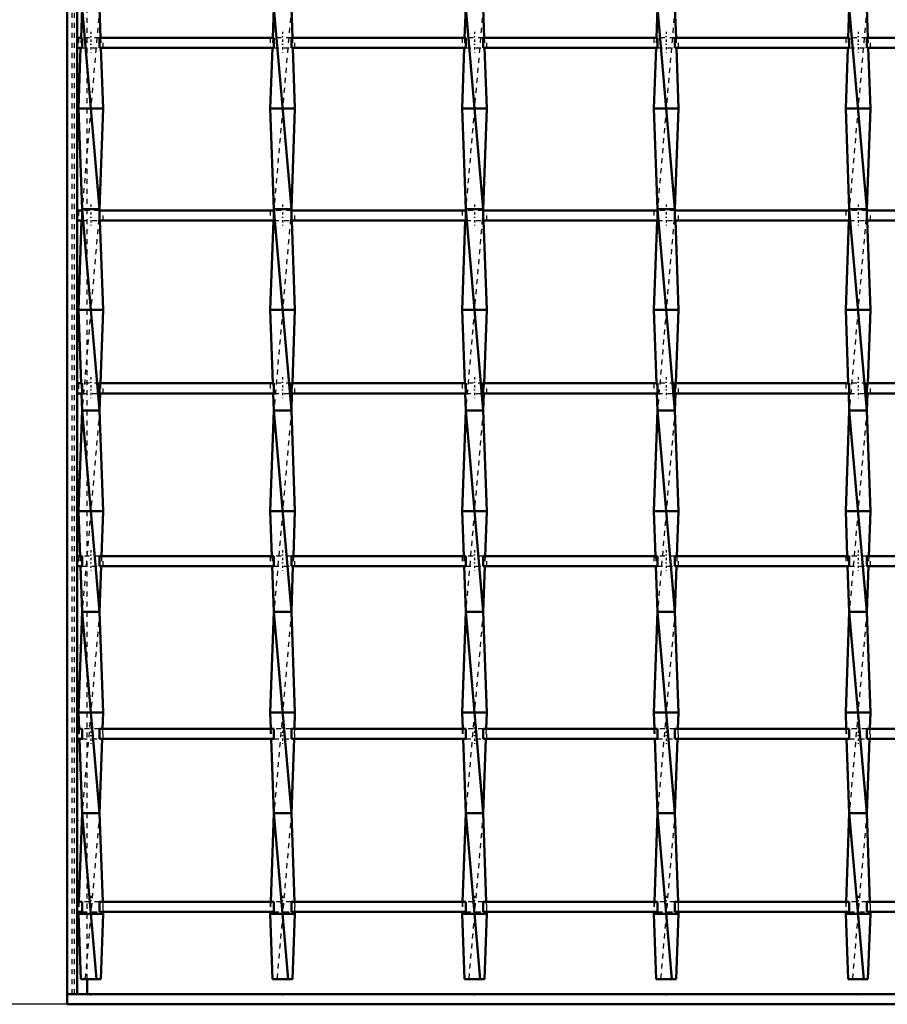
# Model space of a CAD drawing. Header units: millimetres. Extents: x -846 to 532, y -500 to 878.
# Tile 2 of 25: x -509 to -337, y -500 to -304. Entities that reach past the tile are written whole.
import ezdxf

# ---------------------------------------------------------------- set-up
doc = ezdxf.new("R2010")
doc.units = ezdxf.units.MM
doc.linetypes.add('Center', pattern=[1.5, 0.45, -0.5, 0.05, -0.5])
doc.linetypes.add('Dashed', pattern=[2, 1, -1])
for name, color, linetype, lineweight in [('2d ConnectionPoints', 7, 'Continuous', 50), ('AM_0', 7, 'Continuous', 50), ('AM_5', 3, 'Continuous', 25), ('AM_7', 7, 'Center', 25), ('AM_9', 6, 'Dashed', 25)]:
    doc.layers.add(name, color=color, linetype=linetype, lineweight=lineweight)
doc.dimstyles.new('ISO-25', dxfattribs={"dimtxt": 2.5, "dimasz": 2.5, "dimexe": 1.25, "dimexo": 0.625, "dimtad": 1, "dimtxsty": 'Standard', "dimcen": 2.5, "dimadec": 0, "dimazin": 0, "dimtfac": 1, "dimtmove": 0, "dimatfit": 3, "dimfxl": 1, "dimarcsym": 0})

# ---------------------------------------------------------------- blocks, each defined once
blk = doc.blocks.new('2_u4h18ifgnyidudn3yjmv9tggo________0_in_LSSP23034382111000100035010_4')
at = {"layer": 'AM_0'}
for p, q in [((-500, -498), (-500, -500)), ((500, -498), (-500, -498)), ((500, -500), (-500, -500))]:
    blk.add_line(p, q, dxfattribs=at)
blk = doc.blocks.new('3_jmf7zim00uh4y213qtrdlx7em________0_in_LSSP23034382111000100035010_4')
at = {"layer": 'AM_0'}
for p, q in [((-497.03, -302), (-497.25, -307.97)), ((-497.03, -302), (-493.57, -342)), ((-493.57, -302), (-493.35, -307.97)), ((-497.32, -309.97), (-497.75, -322)), ((-493.28, -309.97), (-492.85, -322)), ((-492.85, -322), (-497.75, -322)), ((-497.75, -322), (-497.03, -342)), ((-492.85, -322), (-493.57, -342)), ((-497.03, -342), (-497.04, -342.3)), ((-493.57, -342), (-497.03, -342)), ((-497.03, -342), (-493.57, -382)), ((-493.57, -342), (-493.56, -342.3)), ((-497.12, -344.3), (-497.75, -362)), ((-493.48, -344.3), (-492.85, -362)), ((-492.85, -362), (-497.75, -362)), ((-497.75, -362), (-497.23, -376.63)), ((-492.85, -362), (-493.37, -376.63)), ((-497.15, -378.63), (-497.03, -382)), ((-493.45, -378.63), (-493.57, -382)), ((-497.03, -382), (-497.75, -402)), ((-493.57, -382), (-497.03, -382)), ((-497.03, -382), (-493.57, -422)), ((-493.57, -382), (-492.85, -402)), ((-497.75, -402), (-497.43, -410.96)), ((-492.85, -402), (-497.75, -402)), ((-492.85, -402), (-493.17, -410.96)), ((-497.36, -412.96), (-497.03, -422)), ((-493.24, -412.96), (-493.57, -422)), ((-497.03, -422), (-497.75, -442)), ((-497.03, -422), (-493.57, -462)), ((-493.57, -422), (-497.03, -422)), ((-493.57, -422), (-492.85, -442)), ((-497.75, -442), (-497.63, -445.29)), ((-492.85, -442), (-497.75, -442)), ((-492.85, -442), (-492.97, -445.29)), ((-497.56, -447.29), (-497.03, -462)), ((-493.04, -447.29), (-493.57, -462)), ((-497.03, -462), (-497.66, -479.62)), ((-493.57, -462), (-497.03, -462)), ((-497.03, -462), (-494.17, -495)), ((-493.57, -462), (-492.94, -479.62)), ((-497.74, -481.62), (-497.75, -482)), ((-497.75, -482), (-497.28, -495)), ((-492.85, -482), (-497.75, -482)), ((-492.85, -482), (-493.32, -495)), ((-492.86, -481.62), (-492.85, -482)), ((-497.28, -495), (-493.32, -495))]:
    blk.add_line(p, q, dxfattribs=at)
at = {"layer": 'AM_9'}
for p, q in [((-493.57, -302), (-497.03, -342)), ((-497.25, -307.97), (-497.32, -309.97)), ((-493.35, -307.97), (-493.28, -309.97)), ((-497.04, -342.3), (-497.12, -344.3)), ((-493.57, -342), (-497.03, -382)), ((-493.56, -342.3), (-493.48, -344.3)), ((-497.23, -376.63), (-497.15, -378.63)), ((-493.37, -376.63), (-493.45, -378.63)), ((-493.57, -382), (-497.03, -422)), ((-497.43, -410.96), (-497.36, -412.96)), ((-493.17, -410.96), (-493.24, -412.96)), ((-493.57, -422), (-497.03, -462)), ((-497.63, -445.29), (-497.56, -447.29)), ((-492.97, -445.29), (-493.04, -447.29)), ((-493.57, -462), (-496.43, -495)), ((-497.66, -479.62), (-497.74, -481.62)), ((-492.94, -479.62), (-492.86, -481.62))]:
    blk.add_line(p, q, dxfattribs=at)
blk = doc.blocks.new('4_0ent8qy65j3mjumj5evp2ehra________0_in_LSSP23034382111000100035010_4')
at = {"layer": 'AM_0'}
for p, q in [((-458.93, -302), (-459.15, -307.97)), ((-458.93, -302), (-455.47, -342)), ((-455.47, -302), (-455.25, -307.97)), ((-459.22, -309.97), (-459.65, -322)), ((-455.18, -309.97), (-454.75, -322)), ((-454.75, -322), (-459.65, -322)), ((-459.65, -322), (-458.93, -342)), ((-454.75, -322), (-455.47, -342)), ((-458.93, -342), (-458.94, -342.3)), ((-455.47, -342), (-458.93, -342)), ((-458.93, -342), (-455.47, -382)), ((-455.47, -342), (-455.46, -342.3)), ((-459.02, -344.3), (-459.65, -362)), ((-455.38, -344.3), (-454.75, -362)), ((-454.75, -362), (-459.65, -362)), ((-459.65, -362), (-459.13, -376.63)), ((-454.75, -362), (-455.27, -376.63)), ((-459.05, -378.63), (-458.93, -382)), ((-455.35, -378.63), (-455.47, -382)), ((-458.93, -382), (-459.65, -402)), ((-458.93, -382), (-455.47, -422)), ((-455.47, -382), (-458.93, -382)), ((-455.47, -382), (-454.75, -402)), ((-454.75, -402), (-459.65, -402)), ((-459.65, -402), (-459.33, -410.96)), ((-454.75, -402), (-455.07, -410.96)), ((-459.26, -412.96), (-458.93, -422)), ((-455.14, -412.96), (-455.47, -422)), ((-458.93, -422), (-459.65, -442)), ((-458.93, -422), (-455.47, -462)), ((-455.47, -422), (-458.93, -422)), ((-455.47, -422), (-454.75, -442)), ((-459.65, -442), (-459.53, -445.29)), ((-454.75, -442), (-459.65, -442)), ((-454.75, -442), (-454.87, -445.29)), ((-459.46, -447.29), (-458.93, -462)), ((-454.94, -447.29), (-455.47, -462)), ((-458.93, -462), (-459.56, -479.62)), ((-455.47, -462), (-458.93, -462)), ((-458.93, -462), (-456.07, -495)), ((-455.47, -462), (-454.84, -479.62)), ((-459.64, -481.62), (-459.65, -482)), ((-454.75, -482), (-459.65, -482)), ((-459.65, -482), (-459.18, -495)), ((-454.75, -482), (-455.22, -495)), ((-454.76, -481.62), (-454.75, -482)), ((-459.18, -495), (-455.22, -495))]:
    blk.add_line(p, q, dxfattribs=at)
at = {"layer": 'AM_9'}
for p, q in [((-455.47, -302), (-458.93, -342)), ((-459.15, -307.97), (-459.22, -309.97)), ((-455.25, -307.97), (-455.18, -309.97)), ((-458.94, -342.3), (-459.02, -344.3)), ((-455.47, -342), (-458.93, -382)), ((-455.46, -342.3), (-455.38, -344.3)), ((-459.13, -376.63), (-459.05, -378.63)), ((-455.27, -376.63), (-455.35, -378.63)), ((-455.47, -382), (-458.93, -422)), ((-459.33, -410.96), (-459.26, -412.96)), ((-455.07, -410.96), (-455.14, -412.96)), ((-455.47, -422), (-458.93, -462)), ((-459.53, -445.29), (-459.46, -447.29)), ((-454.87, -445.29), (-454.94, -447.29)), ((-455.47, -462), (-458.33, -495)), ((-459.56, -479.62), (-459.64, -481.62)), ((-454.84, -479.62), (-454.76, -481.62))]:
    blk.add_line(p, q, dxfattribs=at)
blk = doc.blocks.new('5_xgnts8r4yzye22ken94gie0fa________0_in_LSSP23034382111000100035010_4')
at = {"layer": 'AM_0'}
for p, q in [((-420.83, -302), (-421.05, -307.97)), ((-420.83, -302), (-417.37, -342)), ((-417.37, -302), (-417.15, -307.97)), ((-421.12, -309.97), (-421.55, -322)), ((-417.08, -309.97), (-416.65, -322)), ((-416.65, -322), (-421.55, -322)), ((-421.55, -322), (-420.83, -342)), ((-416.65, -322), (-417.37, -342)), ((-420.83, -342), (-420.84, -342.3)), ((-417.37, -342), (-420.83, -342)), ((-420.83, -342), (-417.37, -382)), ((-417.37, -342), (-417.36, -342.3)), ((-420.92, -344.3), (-421.55, -362)), ((-417.28, -344.3), (-416.65, -362)), ((-421.55, -362), (-421.03, -376.63)), ((-416.65, -362), (-421.55, -362)), ((-416.65, -362), (-417.17, -376.63)), ((-420.95, -378.63), (-420.83, -382)), ((-417.25, -378.63), (-417.37, -382)), ((-420.83, -382), (-421.55, -402)), ((-417.37, -382), (-420.83, -382)), ((-420.83, -382), (-417.37, -422)), ((-417.37, -382), (-416.65, -402)), ((-421.55, -402), (-421.23, -410.96)), ((-416.65, -402), (-421.55, -402)), ((-416.65, -402), (-416.97, -410.96)), ((-421.16, -412.96), (-420.83, -422)), ((-417.04, -412.96), (-417.37, -422)), ((-420.83, -422), (-421.55, -442)), ((-420.83, -422), (-417.37, -462)), ((-417.37, -422), (-420.83, -422)), ((-417.37, -422), (-416.65, -442)), ((-416.65, -442), (-421.55, -442)), ((-421.55, -442), (-421.43, -445.29)), ((-416.65, -442), (-416.77, -445.29)), ((-421.36, -447.29), (-420.83, -462)), ((-416.84, -447.29), (-417.37, -462)), ((-420.83, -462), (-421.46, -479.62)), ((-420.83, -462), (-417.97, -495)), ((-417.37, -462), (-420.83, -462)), ((-417.37, -462), (-416.74, -479.62)), ((-421.54, -481.62), (-421.55, -482)), ((-421.55, -482), (-421.08, -495)), ((-416.65, -482), (-421.55, -482)), ((-416.65, -482), (-417.12, -495)), ((-416.66, -481.62), (-416.65, -482)), ((-421.08, -495), (-417.12, -495))]:
    blk.add_line(p, q, dxfattribs=at)
at = {"layer": 'AM_9'}
for p, q in [((-417.37, -302), (-420.83, -342)), ((-421.05, -307.97), (-421.12, -309.97)), ((-417.15, -307.97), (-417.08, -309.97)), ((-420.84, -342.3), (-420.92, -344.3)), ((-417.37, -342), (-420.83, -382)), ((-417.36, -342.3), (-417.28, -344.3)), ((-421.03, -376.63), (-420.95, -378.63)), ((-417.17, -376.63), (-417.25, -378.63)), ((-417.37, -382), (-420.83, -422)), ((-421.23, -410.96), (-421.16, -412.96)), ((-416.97, -410.96), (-417.04, -412.96)), ((-417.37, -422), (-420.83, -462)), ((-421.43, -445.29), (-421.36, -447.29)), ((-416.77, -445.29), (-416.84, -447.29)), ((-417.37, -462), (-420.23, -495)), ((-421.46, -479.62), (-421.54, -481.62)), ((-416.74, -479.62), (-416.66, -481.62))]:
    blk.add_line(p, q, dxfattribs=at)
blk = doc.blocks.new('6_eud848mx5cnmzd3usw3zmjzfd________0_in_LSSP23034382111000100035010_4')
at = {"layer": 'AM_0'}
for p, q in [((-382.73, -302), (-382.95, -307.97)), ((-382.73, -302), (-379.27, -342)), ((-379.27, -302), (-379.05, -307.97)), ((-383.02, -309.97), (-383.45, -322)), ((-378.98, -309.97), (-378.55, -322)), ((-383.45, -322), (-382.73, -342)), ((-378.55, -322), (-383.45, -322)), ((-378.55, -322), (-379.27, -342)), ((-382.73, -342), (-382.74, -342.3)), ((-382.73, -342), (-379.27, -382)), ((-379.27, -342), (-382.73, -342)), ((-379.27, -342), (-379.26, -342.3)), ((-382.82, -344.3), (-383.45, -362)), ((-379.18, -344.3), (-378.55, -362)), ((-383.45, -362), (-382.93, -376.63)), ((-378.55, -362), (-383.45, -362)), ((-378.55, -362), (-379.07, -376.63)), ((-382.85, -378.63), (-382.73, -382)), ((-379.15, -378.63), (-379.27, -382)), ((-382.73, -382), (-383.45, -402)), ((-382.73, -382), (-379.27, -422)), ((-379.27, -382), (-382.73, -382)), ((-379.27, -382), (-378.55, -402)), ((-378.55, -402), (-383.45, -402)), ((-383.45, -402), (-383.13, -410.96)), ((-378.55, -402), (-378.87, -410.96)), ((-383.06, -412.96), (-382.73, -422)), ((-378.94, -412.96), (-379.27, -422)), ((-382.73, -422), (-383.45, -442)), ((-382.73, -422), (-379.27, -462)), ((-379.27, -422), (-382.73, -422)), ((-379.27, -422), (-378.55, -442)), ((-383.45, -442), (-383.33, -445.29)), ((-378.55, -442), (-383.45, -442)), ((-378.55, -442), (-378.67, -445.29)), ((-383.26, -447.29), (-382.73, -462)), ((-378.74, -447.29), (-379.27, -462)), ((-382.73, -462), (-383.36, -479.62)), ((-382.73, -462), (-379.87, -495)), ((-379.27, -462), (-382.73, -462)), ((-379.27, -462), (-378.64, -479.62)), ((-383.44, -481.62), (-383.45, -482)), ((-383.45, -482), (-382.98, -495)), ((-378.55, -482), (-383.45, -482)), ((-378.55, -482), (-379.02, -495)), ((-378.56, -481.62), (-378.55, -482)), ((-382.98, -495), (-379.02, -495))]:
    blk.add_line(p, q, dxfattribs=at)
at = {"layer": 'AM_9'}
for p, q in [((-379.27, -302), (-382.73, -342)), ((-382.95, -307.97), (-383.02, -309.97)), ((-379.05, -307.97), (-378.98, -309.97)), ((-382.74, -342.3), (-382.82, -344.3)), ((-379.27, -342), (-382.73, -382)), ((-379.26, -342.3), (-379.18, -344.3)), ((-382.93, -376.63), (-382.85, -378.63)), ((-379.07, -376.63), (-379.15, -378.63)), ((-379.27, -382), (-382.73, -422)), ((-383.13, -410.96), (-383.06, -412.96)), ((-378.87, -410.96), (-378.94, -412.96)), ((-379.27, -422), (-382.73, -462)), ((-383.33, -445.29), (-383.26, -447.29)), ((-378.67, -445.29), (-378.74, -447.29)), ((-379.27, -462), (-382.13, -495)), ((-383.36, -479.62), (-383.44, -481.62)), ((-378.64, -479.62), (-378.56, -481.62))]:
    blk.add_line(p, q, dxfattribs=at)
blk = doc.blocks.new('7_k6i1l1n6iofbzkxecq22ui89a________0_in_LSSP23034382111000100035010_4')
at = {"layer": 'AM_0'}
for p, q in [((-344.63, -302), (-344.85, -307.97)), ((-344.63, -302), (-341.17, -342)), ((-341.17, -302), (-340.95, -307.97)), ((-344.92, -309.97), (-345.35, -322)), ((-340.88, -309.97), (-340.45, -322)), ((-340.45, -322), (-345.35, -322)), ((-345.35, -322), (-344.63, -342)), ((-340.45, -322), (-341.17, -342)), ((-344.63, -342), (-344.64, -342.3)), ((-344.63, -342), (-341.17, -382)), ((-341.17, -342), (-344.63, -342)), ((-341.17, -342), (-341.16, -342.3)), ((-344.72, -344.3), (-345.35, -362)), ((-341.08, -344.3), (-340.45, -362)), ((-340.45, -362), (-345.35, -362)), ((-345.35, -362), (-344.83, -376.63)), ((-340.45, -362), (-340.97, -376.63)), ((-344.75, -378.63), (-344.63, -382)), ((-341.05, -378.63), (-341.17, -382)), ((-344.63, -382), (-345.35, -402)), ((-341.17, -382), (-344.63, -382)), ((-344.63, -382), (-341.17, -422)), ((-341.17, -382), (-340.45, -402)), ((-340.45, -402), (-345.35, -402)), ((-345.35, -402), (-345.03, -410.96)), ((-340.45, -402), (-340.77, -410.96)), ((-344.96, -412.96), (-344.63, -422)), ((-340.84, -412.96), (-341.17, -422)), ((-344.63, -422), (-345.35, -442)), ((-344.63, -422), (-341.17, -462)), ((-341.17, -422), (-344.63, -422)), ((-341.17, -422), (-340.45, -442)), ((-340.45, -442), (-345.35, -442)), ((-345.35, -442), (-345.23, -445.29)), ((-340.45, -442), (-340.57, -445.29)), ((-345.16, -447.29), (-344.63, -462)), ((-340.64, -447.29), (-341.17, -462)), ((-344.63, -462), (-345.26, -479.62)), ((-341.17, -462), (-344.63, -462)), ((-344.63, -462), (-341.77, -495)), ((-341.17, -462), (-340.54, -479.62)), ((-345.34, -481.62), (-345.35, -482)), ((-345.35, -482), (-344.88, -495)), ((-340.45, -482), (-345.35, -482)), ((-340.45, -482), (-340.92, -495)), ((-340.46, -481.62), (-340.45, -482)), ((-344.88, -495), (-340.92, -495))]:
    blk.add_line(p, q, dxfattribs=at)
at = {"layer": 'AM_9'}
for p, q in [((-341.17, -302), (-344.63, -342)), ((-344.85, -307.97), (-344.92, -309.97)), ((-340.95, -307.97), (-340.88, -309.97)), ((-344.64, -342.3), (-344.72, -344.3)), ((-341.17, -342), (-344.63, -382)), ((-341.16, -342.3), (-341.08, -344.3)), ((-344.83, -376.63), (-344.75, -378.63)), ((-340.97, -376.63), (-341.05, -378.63)), ((-341.17, -382), (-344.63, -422)), ((-345.03, -410.96), (-344.96, -412.96)), ((-340.77, -410.96), (-340.84, -412.96)), ((-341.17, -422), (-344.63, -462)), ((-345.23, -445.29), (-345.16, -447.29)), ((-340.57, -445.29), (-340.64, -447.29)), ((-341.17, -462), (-344.03, -495)), ((-345.26, -479.62), (-345.34, -481.62)), ((-340.54, -479.62), (-340.46, -481.62))]:
    blk.add_line(p, q, dxfattribs=at)
blk = doc.blocks.new('31_79bgqyx22jkyu31q2ucjtujrk________0_in_LSSP23034382111000100035010_4')
at = {"layer": 'AM_0'}
for p, q in [((-497.03, -479.62), (-498, -479.62)), ((-498, -479.62), (-498, -481.62)), ((-497.03, -479.62), (-497.03, -481.62)), ((-458.93, -479.62), (-493.57, -479.62)), ((-493.57, -481.62), (-493.57, -479.62)), ((-458.93, -479.62), (-458.93, -481.62)), ((-420.83, -479.62), (-455.47, -479.62)), ((-455.47, -481.62), (-455.47, -479.62)), ((-420.83, -479.62), (-420.83, -481.62)), ((-382.73, -479.62), (-417.37, -479.62)), ((-417.37, -481.62), (-417.37, -479.62)), ((-382.73, -479.62), (-382.73, -481.62)), ((-344.63, -479.62), (-379.27, -479.62)), ((-379.27, -481.62), (-379.27, -479.62)), ((-344.63, -479.62), (-344.63, -481.62)), ((-306.53, -479.62), (-341.17, -479.62)), ((-341.17, -481.62), (-341.17, -479.62)), ((-497.03, -481.62), (-498, -481.62)), ((-458.93, -481.62), (-493.57, -481.62)), ((-420.83, -481.62), (-455.47, -481.62)), ((-382.73, -481.62), (-417.37, -481.62)), ((-344.63, -481.62), (-379.27, -481.62)), ((-306.53, -481.62), (-341.17, -481.62))]:
    blk.add_line(p, q, dxfattribs=at)
at = {"layer": 'AM_7'}
for p, q in [((-495.3, -478.42), (-495.3, -482.82)), ((-457.2, -478.42), (-457.2, -482.82)), ((-419.1, -478.42), (-419.1, -482.82)), ((-381, -478.42), (-381, -482.82)), ((-342.9, -478.42), (-342.9, -482.82))]:
    blk.add_line(p, q, dxfattribs=at)
at = {"layer": 'AM_9'}
for p, q in [((-497.75, -479.62), (-497.75, -481.62)), ((-493.57, -479.62), (-497.03, -479.62)), ((-492.85, -481.62), (-492.85, -479.62)), ((-459.65, -479.62), (-459.65, -481.62)), ((-455.47, -479.62), (-458.93, -479.62)), ((-454.75, -481.62), (-454.75, -479.62)), ((-421.55, -479.62), (-421.55, -481.62)), ((-417.37, -479.62), (-420.83, -479.62)), ((-416.65, -481.62), (-416.65, -479.62)), ((-383.45, -479.62), (-383.45, -481.62)), ((-379.27, -479.62), (-382.73, -479.62)), ((-378.55, -481.62), (-378.55, -479.62)), ((-345.35, -479.62), (-345.35, -481.62)), ((-341.17, -479.62), (-344.63, -479.62)), ((-340.45, -481.62), (-340.45, -479.62)), ((-497.03, -481.62), (-493.57, -481.62)), ((-458.93, -481.62), (-455.47, -481.62)), ((-420.83, -481.62), (-417.37, -481.62)), ((-382.73, -481.62), (-379.27, -481.62)), ((-344.63, -481.62), (-341.17, -481.62))]:
    blk.add_line(p, q, dxfattribs=at)
blk = doc.blocks.new('32_ta0cey2cdu1kpaqqwutcticib________0_in_LSSP23034382111000100035010_4')
at = {"layer": 'AM_0'}
for p, q in [((-497.03, -445.29), (-498, -445.29)), ((-498, -445.29), (-498, -447.29)), ((-497.03, -445.29), (-497.03, -447.29)), ((-493.57, -447.29), (-493.57, -445.29)), ((-458.93, -445.29), (-493.57, -445.29)), ((-458.93, -445.29), (-458.93, -447.29)), ((-420.83, -445.29), (-455.47, -445.29)), ((-455.47, -447.29), (-455.47, -445.29)), ((-420.83, -445.29), (-420.83, -447.29)), ((-382.73, -445.29), (-417.37, -445.29)), ((-417.37, -447.29), (-417.37, -445.29)), ((-382.73, -445.29), (-382.73, -447.29)), ((-344.63, -445.29), (-379.27, -445.29)), ((-379.27, -447.29), (-379.27, -445.29)), ((-344.63, -445.29), (-344.63, -447.29)), ((-306.53, -445.29), (-341.17, -445.29)), ((-341.17, -447.29), (-341.17, -445.29)), ((-497.03, -447.29), (-498, -447.29)), ((-458.93, -447.29), (-493.57, -447.29)), ((-420.83, -447.29), (-455.47, -447.29)), ((-382.73, -447.29), (-417.37, -447.29)), ((-344.63, -447.29), (-379.27, -447.29)), ((-306.53, -447.29), (-341.17, -447.29))]:
    blk.add_line(p, q, dxfattribs=at)
at = {"layer": 'AM_7'}
for p, q in [((-495.3, -444.09), (-495.3, -448.49)), ((-457.2, -444.09), (-457.2, -448.49)), ((-419.1, -444.09), (-419.1, -448.49)), ((-381, -444.09), (-381, -448.49)), ((-342.9, -444.09), (-342.9, -448.49))]:
    blk.add_line(p, q, dxfattribs=at)
at = {"layer": 'AM_9'}
for p, q in [((-497.75, -445.29), (-497.75, -447.29)), ((-493.57, -445.29), (-497.03, -445.29)), ((-492.85, -447.29), (-492.85, -445.29)), ((-459.65, -445.29), (-459.65, -447.29)), ((-455.47, -445.29), (-458.93, -445.29)), ((-454.75, -447.29), (-454.75, -445.29)), ((-421.55, -445.29), (-421.55, -447.29)), ((-417.37, -445.29), (-420.83, -445.29)), ((-416.65, -447.29), (-416.65, -445.29)), ((-383.45, -445.29), (-383.45, -447.29)), ((-379.27, -445.29), (-382.73, -445.29)), ((-378.55, -447.29), (-378.55, -445.29)), ((-345.35, -445.29), (-345.35, -447.29)), ((-341.17, -445.29), (-344.63, -445.29)), ((-340.45, -447.29), (-340.45, -445.29)), ((-497.03, -447.29), (-493.57, -447.29)), ((-458.93, -447.29), (-455.47, -447.29)), ((-420.83, -447.29), (-417.37, -447.29)), ((-382.73, -447.29), (-379.27, -447.29)), ((-344.63, -447.29), (-341.17, -447.29))]:
    blk.add_line(p, q, dxfattribs=at)
blk = doc.blocks.new('33_4ub93uyrbqcpaf9zjh23ups6k________0_in_LSSP23034382111000100035010_4')
at = {"layer": 'AM_0'}
for p, q in [((-497.03, -410.96), (-498, -410.96)), ((-498, -410.96), (-498, -412.96)), ((-497.03, -410.96), (-497.03, -412.96)), ((-458.93, -410.96), (-493.57, -410.96)), ((-493.57, -412.96), (-493.57, -410.96)), ((-458.93, -410.96), (-458.93, -412.96)), ((-420.83, -410.96), (-455.47, -410.96)), ((-455.47, -412.96), (-455.47, -410.96)), ((-420.83, -410.96), (-420.83, -412.96)), ((-382.73, -410.96), (-417.37, -410.96)), ((-417.37, -412.96), (-417.37, -410.96)), ((-382.73, -410.96), (-382.73, -412.96)), ((-344.63, -410.96), (-379.27, -410.96)), ((-379.27, -412.96), (-379.27, -410.96)), ((-344.63, -410.96), (-344.63, -412.96)), ((-306.53, -410.96), (-341.17, -410.96)), ((-341.17, -412.96), (-341.17, -410.96)), ((-497.03, -412.96), (-498, -412.96)), ((-458.93, -412.96), (-493.57, -412.96)), ((-420.83, -412.96), (-455.47, -412.96)), ((-382.73, -412.96), (-417.37, -412.96)), ((-344.63, -412.96), (-379.27, -412.96)), ((-306.53, -412.96), (-341.17, -412.96))]:
    blk.add_line(p, q, dxfattribs=at)
at = {"layer": 'AM_7'}
for p, q in [((-495.3, -409.76), (-495.3, -414.16)), ((-457.2, -409.76), (-457.2, -414.16)), ((-419.1, -409.76), (-419.1, -414.16)), ((-381, -409.76), (-381, -414.16)), ((-342.9, -409.76), (-342.9, -414.16))]:
    blk.add_line(p, q, dxfattribs=at)
at = {"layer": 'AM_9'}
for p, q in [((-497.75, -410.96), (-497.75, -412.96)), ((-493.57, -410.96), (-497.03, -410.96)), ((-492.85, -412.96), (-492.85, -410.96)), ((-459.65, -410.96), (-459.65, -412.96)), ((-455.47, -410.96), (-458.93, -410.96)), ((-454.75, -412.96), (-454.75, -410.96)), ((-421.55, -410.96), (-421.55, -412.96)), ((-417.37, -410.96), (-420.83, -410.96)), ((-416.65, -412.96), (-416.65, -410.96)), ((-383.45, -410.96), (-383.45, -412.96)), ((-379.27, -410.96), (-382.73, -410.96)), ((-378.55, -412.96), (-378.55, -410.96)), ((-345.35, -410.96), (-345.35, -412.96)), ((-341.17, -410.96), (-344.63, -410.96)), ((-340.45, -412.96), (-340.45, -410.96)), ((-497.03, -412.96), (-493.57, -412.96)), ((-458.93, -412.96), (-455.47, -412.96)), ((-420.83, -412.96), (-417.37, -412.96)), ((-382.73, -412.96), (-379.27, -412.96)), ((-344.63, -412.96), (-341.17, -412.96))]:
    blk.add_line(p, q, dxfattribs=at)
blk = doc.blocks.new('34_f3h57bw0r4lbhgxck9sqicz5j________0_in_LSSP23034382111000100035010_4')
at = {"layer": 'AM_0'}
for p, q in [((-497.03, -376.63), (-498, -376.63)), ((-498, -376.63), (-498, -378.63)), ((-497.03, -376.63), (-497.03, -378.63)), ((-493.57, -378.63), (-493.57, -376.63)), ((-458.93, -376.63), (-493.57, -376.63)), ((-458.93, -376.63), (-458.93, -378.63)), ((-420.83, -376.63), (-455.47, -376.63)), ((-455.47, -378.63), (-455.47, -376.63)), ((-420.83, -376.63), (-420.83, -378.63)), ((-382.73, -376.63), (-417.37, -376.63)), ((-417.37, -378.63), (-417.37, -376.63)), ((-382.73, -376.63), (-382.73, -378.63)), ((-344.63, -376.63), (-379.27, -376.63)), ((-379.27, -378.63), (-379.27, -376.63)), ((-344.63, -376.63), (-344.63, -378.63)), ((-306.53, -376.63), (-341.17, -376.63)), ((-341.17, -378.63), (-341.17, -376.63)), ((-497.03, -378.63), (-498, -378.63)), ((-458.93, -378.63), (-493.57, -378.63)), ((-420.83, -378.63), (-455.47, -378.63)), ((-382.73, -378.63), (-417.37, -378.63)), ((-344.63, -378.63), (-379.27, -378.63)), ((-306.53, -378.63), (-341.17, -378.63))]:
    blk.add_line(p, q, dxfattribs=at)
at = {"layer": 'AM_7'}
for p, q in [((-495.3, -375.43), (-495.3, -379.83)), ((-457.2, -375.43), (-457.2, -379.83)), ((-419.1, -375.43), (-419.1, -379.83)), ((-381, -375.43), (-381, -379.83)), ((-342.9, -375.43), (-342.9, -379.83))]:
    blk.add_line(p, q, dxfattribs=at)
at = {"layer": 'AM_9'}
for p, q in [((-497.75, -376.63), (-497.75, -378.63)), ((-493.57, -376.63), (-497.03, -376.63)), ((-492.85, -378.63), (-492.85, -376.63)), ((-459.65, -376.63), (-459.65, -378.63)), ((-455.47, -376.63), (-458.93, -376.63)), ((-454.75, -378.63), (-454.75, -376.63)), ((-421.55, -376.63), (-421.55, -378.63)), ((-417.37, -376.63), (-420.83, -376.63)), ((-416.65, -378.63), (-416.65, -376.63)), ((-383.45, -376.63), (-383.45, -378.63)), ((-379.27, -376.63), (-382.73, -376.63)), ((-378.55, -378.63), (-378.55, -376.63)), ((-345.35, -376.63), (-345.35, -378.63)), ((-341.17, -376.63), (-344.63, -376.63)), ((-340.45, -378.63), (-340.45, -376.63)), ((-497.03, -378.63), (-493.57, -378.63)), ((-458.93, -378.63), (-455.47, -378.63)), ((-420.83, -378.63), (-417.37, -378.63)), ((-382.73, -378.63), (-379.27, -378.63)), ((-344.63, -378.63), (-341.17, -378.63))]:
    blk.add_line(p, q, dxfattribs=at)
blk = doc.blocks.new('35_7z9dkrv2au5dmnprvyq6wb8cb________0_in_LSSP23034382111000100035010_4')
at = {"layer": 'AM_0'}
for p, q in [((-497.03, -342.3), (-498, -342.3)), ((-498, -342.3), (-498, -344.3)), ((-497.03, -342.3), (-497.03, -344.3)), ((-493.57, -344.3), (-493.57, -342.3)), ((-458.93, -342.3), (-493.57, -342.3)), ((-458.93, -342.3), (-458.93, -344.3)), ((-420.83, -342.3), (-455.47, -342.3)), ((-455.47, -344.3), (-455.47, -342.3)), ((-420.83, -342.3), (-420.83, -344.3)), ((-382.73, -342.3), (-417.37, -342.3)), ((-417.37, -344.3), (-417.37, -342.3)), ((-382.73, -342.3), (-382.73, -344.3)), ((-344.63, -342.3), (-379.27, -342.3)), ((-379.27, -344.3), (-379.27, -342.3)), ((-344.63, -342.3), (-344.63, -344.3)), ((-306.53, -342.3), (-341.17, -342.3)), ((-341.17, -344.3), (-341.17, -342.3)), ((-497.03, -344.3), (-498, -344.3)), ((-458.93, -344.3), (-493.57, -344.3)), ((-420.83, -344.3), (-455.47, -344.3)), ((-382.73, -344.3), (-417.37, -344.3)), ((-344.63, -344.3), (-379.27, -344.3)), ((-306.53, -344.3), (-341.17, -344.3))]:
    blk.add_line(p, q, dxfattribs=at)
at = {"layer": 'AM_7'}
for p, q in [((-495.3, -341.1), (-495.3, -345.5)), ((-457.2, -341.1), (-457.2, -345.5)), ((-419.1, -341.1), (-419.1, -345.5)), ((-381, -341.1), (-381, -345.5)), ((-342.9, -341.1), (-342.9, -345.5))]:
    blk.add_line(p, q, dxfattribs=at)
at = {"layer": 'AM_9'}
for p, q in [((-497.75, -342.3), (-497.75, -344.3)), ((-493.57, -342.3), (-497.04, -342.3)), ((-492.85, -344.3), (-492.85, -342.3)), ((-459.65, -342.3), (-459.65, -344.3)), ((-455.46, -342.3), (-458.94, -342.3)), ((-454.75, -344.3), (-454.75, -342.3)), ((-421.55, -342.3), (-421.55, -344.3)), ((-417.36, -342.3), (-420.84, -342.3)), ((-416.65, -344.3), (-416.65, -342.3)), ((-383.45, -342.3), (-383.45, -344.3)), ((-379.26, -342.3), (-382.74, -342.3)), ((-378.55, -344.3), (-378.55, -342.3)), ((-345.35, -342.3), (-345.35, -344.3)), ((-341.16, -342.3), (-344.64, -342.3)), ((-340.45, -344.3), (-340.45, -342.3)), ((-497.03, -344.3), (-493.57, -344.3)), ((-458.93, -344.3), (-455.47, -344.3)), ((-420.83, -344.3), (-417.37, -344.3)), ((-382.73, -344.3), (-379.27, -344.3)), ((-344.63, -344.3), (-341.17, -344.3))]:
    blk.add_line(p, q, dxfattribs=at)
blk = doc.blocks.new('36_86dhcoe02fju43x9wbdql8pnu________0_in_LSSP23034382111000100035010_4')
at = {"layer": 'AM_0'}
for p, q in [((-497.03, -307.97), (-498, -307.97)), ((-498, -307.97), (-498, -309.97)), ((-497.03, -307.97), (-497.03, -309.97)), ((-458.93, -307.97), (-493.57, -307.97)), ((-493.57, -309.97), (-493.57, -307.97)), ((-458.93, -307.97), (-458.93, -309.97)), ((-420.83, -307.97), (-455.47, -307.97)), ((-455.47, -309.97), (-455.47, -307.97)), ((-420.83, -307.97), (-420.83, -309.97)), ((-382.73, -307.97), (-417.37, -307.97)), ((-417.37, -309.97), (-417.37, -307.97)), ((-382.73, -307.97), (-382.73, -309.97)), ((-344.63, -307.97), (-379.27, -307.97)), ((-379.27, -309.97), (-379.27, -307.97)), ((-344.63, -307.97), (-344.63, -309.97)), ((-306.53, -307.97), (-341.17, -307.97)), ((-341.17, -309.97), (-341.17, -307.97)), ((-497.03, -309.97), (-498, -309.97)), ((-458.93, -309.97), (-493.57, -309.97)), ((-420.83, -309.97), (-455.47, -309.97)), ((-382.73, -309.97), (-417.37, -309.97)), ((-344.63, -309.97), (-379.27, -309.97)), ((-306.53, -309.97), (-341.17, -309.97))]:
    blk.add_line(p, q, dxfattribs=at)
at = {"layer": 'AM_7'}
for p, q in [((-495.3, -306.77), (-495.3, -311.17)), ((-457.2, -306.77), (-457.2, -311.17)), ((-419.1, -306.77), (-419.1, -311.17)), ((-381, -306.77), (-381, -311.17)), ((-342.9, -306.77), (-342.9, -311.17))]:
    blk.add_line(p, q, dxfattribs=at)
at = {"layer": 'AM_9'}
for p, q in [((-497.75, -307.97), (-497.75, -309.97)), ((-493.57, -307.97), (-497.03, -307.97)), ((-492.85, -309.97), (-492.85, -307.97)), ((-459.65, -307.97), (-459.65, -309.97)), ((-455.47, -307.97), (-458.93, -307.97)), ((-454.75, -309.97), (-454.75, -307.97)), ((-421.55, -307.97), (-421.55, -309.97)), ((-417.37, -307.97), (-420.83, -307.97)), ((-416.65, -309.97), (-416.65, -307.97)), ((-383.45, -307.97), (-383.45, -309.97)), ((-379.27, -307.97), (-382.73, -307.97)), ((-378.55, -309.97), (-378.55, -307.97)), ((-345.35, -307.97), (-345.35, -309.97)), ((-341.17, -307.97), (-344.63, -307.97)), ((-340.45, -309.97), (-340.45, -307.97)), ((-497.03, -309.97), (-493.57, -309.97)), ((-458.93, -309.97), (-455.47, -309.97)), ((-420.83, -309.97), (-417.37, -309.97)), ((-382.73, -309.97), (-379.27, -309.97)), ((-344.63, -309.97), (-341.17, -309.97))]:
    blk.add_line(p, q, dxfattribs=at)
blk = doc.blocks.new('60_9dlimw6j8ju9trr3x6yxzs3oj________0_in_LSSP23034382111000100035010_4')
at = {"layer": 'AM_0'}
for p, q in [((-500, -498), (-500, 498)), ((-498, -498), (-498, 498)), ((-496.05, -498), (-496.05, -495)), ((-498, -498), (-500, -498))]:
    blk.add_line(p, q, dxfattribs=at)
at = {"layer": 'AM_9'}
for p, q in [((-498.99, -498), (-498.99, 498)), ((-498.55, -498), (-498.55, 498)), ((-496.05, -495), (-496.05, 498))]:
    blk.add_line(p, q, dxfattribs=at)
blk = doc.blocks.new('*D61')
at = {"layer": 'AM_5', "color": 0, "lineweight": -2}
for p, q in [((-500, 500), (-720, 500)), ((-720, 460), (-720, 208.94)), ((-720, -460), (-720, -208.94)), ((-500, -500), (-720, -500))]:
    blk.add_line(p, q, dxfattribs=at)
at = {"layer": 'AM_5', "color": 0}
for points in [[(-713.33, 460), (-726.67, 460), (-720, 500)], [(-726.67, -460), (-713.33, -460), (-720, -500)]]:
    blk.add_solid(points, dxfattribs=at)
at = {"layer": 'Defpoints', "color": 0}
for p in [(-500, 500), (-720, -500), (-500, -500)]:
    blk.add_point(p, dxfattribs=at)
at = {"layer": 'AM_5', "color": 0, "insert": (-720, 0), "char_height": 40, "attachment_point": 5, "rotation": 90}
blk.add_mtext('B = 1000 mm', dxfattribs=at)

msp = doc.modelspace()

# ---------------------------------------------------------------- linework, layer by layer
at = {"layer": '2d ConnectionPoints'}
for p in [(-498, -308.97), (-498, -308.97), (-498, -326.135), (-498, -343.3), (-498, -343.3), (-498, -360.465), (-498, -377.63), (-498, -377.63), (-498, -394.795), (-498, -411.96), (-498, -411.96), (-498, -429.125), (-498, -446.29), (-498, -446.29), (-498, -463.455), (-498, -480.62), (-498, -480.62), (-495.3, -498), (-457.2, -498), (-419.1, -498), (-381, -498), (-342.9, -498)]:
    msp.add_point(p, dxfattribs=at)

# ---------------------------------------------------------------- block references
for name in ['60_9dlimw6j8ju9trr3x6yxzs3oj________0_in_LSSP23034382111000100035010_4', '3_jmf7zim00uh4y213qtrdlx7em________0_in_LSSP23034382111000100035010_4', '4_0ent8qy65j3mjumj5evp2ehra________0_in_LSSP23034382111000100035010_4', '5_xgnts8r4yzye22ken94gie0fa________0_in_LSSP23034382111000100035010_4', '6_eud848mx5cnmzd3usw3zmjzfd________0_in_LSSP23034382111000100035010_4', '7_k6i1l1n6iofbzkxecq22ui89a________0_in_LSSP23034382111000100035010_4', '36_86dhcoe02fju43x9wbdql8pnu________0_in_LSSP23034382111000100035010_4', '35_7z9dkrv2au5dmnprvyq6wb8cb________0_in_LSSP23034382111000100035010_4', '34_f3h57bw0r4lbhgxck9sqicz5j________0_in_LSSP23034382111000100035010_4', '33_4ub93uyrbqcpaf9zjh23ups6k________0_in_LSSP23034382111000100035010_4', '32_ta0cey2cdu1kpaqqwutcticib________0_in_LSSP23034382111000100035010_4', '31_79bgqyx22jkyu31q2ucjtujrk________0_in_LSSP23034382111000100035010_4', '2_u4h18ifgnyidudn3yjmv9tggo________0_in_LSSP23034382111000100035010_4']:
    msp.add_blockref(name, (0, 0))

# ---------------------------------------------------------------- dimensions: what is measured, and where the dimension line sits
at = {"layer": 'AM_5'}
dim = msp.add_linear_dim(base=(-720, -500), p1=(-500, 500), p2=(-500, -500), angle=90, text='B = 1000 mm', dimstyle='ISO-25', override={"dimtxt": 40, "dimasz": 40, "dimexe": 0, "dimexo": 0, "dimgap": 12}, dxfattribs=at)
dim.commit()
dim.dimension.update_dxf_attribs({"geometry": '*D61', "text_midpoint": (-720, 0), "dimtype": 160, "text_rotation": 90})

doc.saveas('drawing.dxf')
